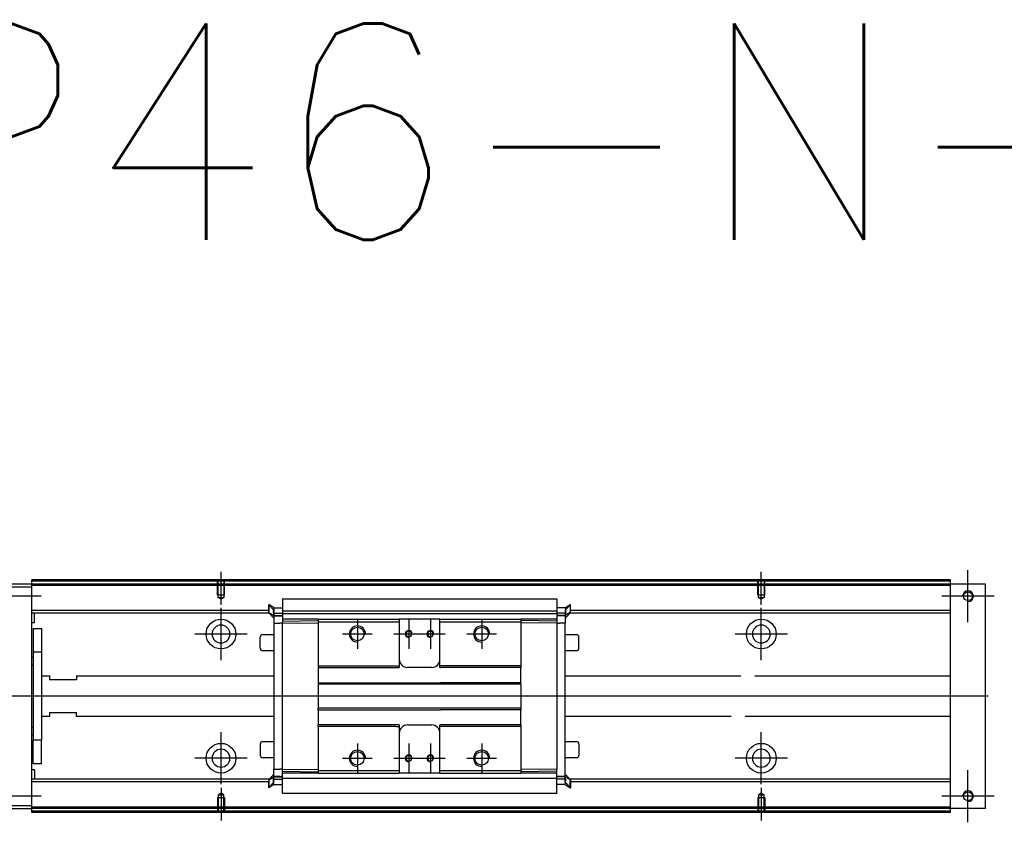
# Model space of a CAD drawing. Header units: millimetres. Extents: x -386 to 3135, y -1989 to 860.
# Tile 41 of 41: x 1624 to 1988, y -116 to 181. Entities that reach past the tile are written whole.
import ezdxf
from ezdxf.lldxf.tags import DXFTag

# ---------------------------------------------------------------- set-up
doc = ezdxf.new("R2010")
doc.units = ezdxf.units.MM
doc.layers.get('0').update_dxf_attribs({"linetype": 'CONTINUOUS'})
doc.styles.get("Standard").update_dxf_attribs({"font": 'txt.shx', "height": 0.5})
tags = doc.linetypes.add('DASHED', pattern=[25.72, 12.86, -12.86]).pattern_tags.tags
tags[6:7] = [DXFTag(74, 4), DXFTag(75, 0), DXFTag(340, '0'), DXFTag(46, 0.0), DXFTag(50, 0.0), DXFTag(44, 0.0), DXFTag(45, 0.0)]
tags[4:5] = [DXFTag(74, 4), DXFTag(75, 0), DXFTag(340, '0'), DXFTag(46, 0.0), DXFTag(50, 0.0), DXFTag(44, 0.0), DXFTag(45, 0.0)]

msp = doc.modelspace()

# ---------------------------------------------------------------- linework, layer by layer
at = {"ltscale": 0.2}
for p, q in [((1698.25, -35.69), (1698.25, -23.55)), ((1898.25, -35.69), (1898.25, -23.55)), ((1974.75, -42.2), (1974.75, -22.9)), ((1631.65, -32.55), (1612.35, -32.55)), ((1984.4, -32.55), (1965.1, -32.55)), ((1698.25, -56.2), (1698.25, -36.9)), ((1898.25, -56.2), (1898.25, -36.9)), ((1748.75, -41.05), (1748.75, -52.05)), ((1767.75, -41.05), (1767.75, -52.05)), ((1775.75, -41.05), (1775.75, -52.05)), ((1794.75, -41.05), (1794.75, -52.05)), ((1707.9, -46.55), (1688.6, -46.55)), ((1754.25, -46.55), (1743.25, -46.55)), ((1773.25, -46.55), (1762.25, -46.55)), ((1781.25, -46.55), (1770.25, -46.55)), ((1800.25, -46.55), (1789.25, -46.55)), ((1907.9, -46.55), (1888.6, -46.55)), ((1698.25, -102.14), (1698.25, -82.84)), ((1898.25, -102.14), (1898.25, -82.84)), ((1748.75, -87.05), (1748.75, -98.05)), ((1767.75, -87.05), (1767.75, -98.05)), ((1775.75, -87.05), (1775.75, -98.05)), ((1794.75, -87.05), (1794.75, -98.05)), ((1707.9, -92.49), (1688.6, -92.49)), ((1754.25, -92.55), (1743.25, -92.55)), ((1773.25, -92.55), (1762.25, -92.55)), ((1781.25, -92.55), (1770.25, -92.55)), ((1800.25, -92.55), (1789.25, -92.55)), ((1907.9, -92.49), (1888.6, -92.49)), ((1974.75, -116.2), (1974.75, -96.9)), ((1698.25, -103.4), (1698.25, -115.55)), ((1898.25, -103.4), (1898.25, -115.55)), ((1631.65, -106.55), (1612.35, -106.55)), ((1984.4, -106.55), (1965.1, -106.55))]:
    msp.add_line(p, q, dxfattribs=at)
at = {"linetype": 'Continuous'}
for p, q in [((1628.25, -28.05), (1615.25, -28.05)), ((1615.25, -29.05), (1628.25, -29.05)), ((1628.25, -27.05), (1628.25, -26.55)), ((1899.13, -27.05), (1628.25, -27.05)), ((1628.25, -28.05), (1628.25, -27.05)), ((1628.25, -29.05), (1628.25, -28.05)), ((1898.89, -28.05), (1628.25, -28.05)), ((1628.25, -110.05), (1628.25, -29.05)), ((1968.25, -28.05), (1898.89, -28.05)), ((1968.25, -27.05), (1899.13, -27.05)), ((1968.25, -27.05), (1968.25, -26.55)), ((1968.25, -28.05), (1968.25, -27.05)), ((1981.25, -28.05), (1968.25, -28.05)), ((1968.25, -111.05), (1968.25, -28.05)), ((1981.25, -111.05), (1981.25, -28.05)), ((1716, -35.67), (1715.9, -35.67)), ((1715.9, -38.21), (1715.9, -35.67)), ((1715.9, -35.77), (1717.8, -37.75)), ((1717.8, -36.82), (1716, -35.67)), ((1716, -35.67), (1716, -38.21)), ((1721, -33.59), (1822.5, -33.59)), ((1721, -33.63), (1721, -38.94)), ((1822.5, -33.63), (1822.5, -38.94)), ((1825.7, -36.82), (1827.5, -35.67)), ((1827.6, -35.77), (1825.7, -37.75)), ((1827.5, -35.67), (1827.6, -35.67)), ((1827.5, -35.67), (1827.5, -38.21)), ((1827.6, -38.21), (1827.6, -35.67)), ((1715.9, -37.87), (1628.25, -37.87)), ((1716.1, -38.87), (1628.25, -38.87)), ((1629.25, -42.19), (1629.25, -38.87)), ((1715.9, -38.57), (1715.9, -38.21)), ((1715.9, -38.57), (1716, -38.57)), ((1715.9, -38.67), (1715.9, -38.57)), ((1717.8, -40.64), (1715.9, -38.67)), ((1716, -38.57), (1716, -38.21)), ((1716, -38.57), (1717.8, -39.72)), ((1717.68, -38.87), (1720.99, -38.87)), ((1717.8, -36.82), (1721, -36.82)), ((1717.8, -38.81), (1717.8, -39.87)), ((1717.8, -39.72), (1721, -39.72)), ((1717.8, -39.87), (1717.8, -42.57)), ((1721, -38.02), (1822.5, -38.02)), ((1721, -39.07), (1721, -38.94)), ((1721, -39.07), (1721, -41.07)), ((1822.5, -39.07), (1721, -39.07)), ((1825.7, -36.82), (1822.5, -36.82)), ((1822.51, -37.87), (1822.5, -37.87)), ((1822.5, -39.07), (1822.5, -38.94)), ((1822.5, -39.07), (1822.5, -38.94)), ((1822.5, -39.07), (1822.5, -41.07)), ((1825.7, -39.72), (1822.5, -39.72)), ((1825.83, -38.87), (1822.51, -38.87)), ((1827.5, -38.57), (1825.7, -39.72)), ((1825.7, -40.64), (1827.6, -38.67)), ((1825.7, -38.81), (1825.7, -39.87)), ((1825.7, -39.87), (1825.7, -42.57)), ((1896.28, -38.87), (1827.41, -38.87)), ((1827.5, -38.57), (1827.5, -38.21)), ((1827.6, -38.57), (1827.5, -38.57)), ((1896.52, -37.87), (1827.6, -37.87)), ((1827.6, -38.57), (1827.6, -38.21)), ((1827.6, -38.67), (1827.6, -38.57)), ((1968.25, -38.86), (1896.28, -38.87)), ((1968.25, -37.86), (1896.52, -37.87)), ((1629.05, -42.39), (1628.25, -42.39)), ((1717.8, -42.57), (1720, -42.57)), ((1717.8, -42.57), (1717.8, -96.53)), ((1721, -42.57), (1720, -42.57)), ((1734.25, -41.07), (1721, -41.07)), ((1721, -41.07), (1721, -41.8)), ((1721, -41.8), (1734.25, -41.57)), ((1721, -41.8), (1721, -42.53)), ((1721, -42.53), (1734.25, -42.43)), ((1721, -96.57), (1721, -42.53)), ((1734.25, -41.07), (1734.25, -42.07)), ((1734.25, -42.07), (1734.25, -58.35)), ((1764, -41.07), (1764.25, -41.07)), ((1764, -42.07), (1764.25, -42.07)), ((1764.25, -41.07), (1764.25, -42.07)), ((1779.25, -41.07), (1764.25, -41.07)), ((1764.25, -42.07), (1764.25, -58.35)), ((1779.25, -41.07), (1809.25, -41.07)), ((1779.25, -42.07), (1779.25, -41.07)), ((1779.25, -42.07), (1809.25, -42.07)), ((1779.25, -58.35), (1779.25, -42.07)), ((1809.25, -41.07), (1809.25, -42.07)), ((1822.5, -41.07), (1809.25, -41.07)), ((1822.5, -41.8), (1809.25, -41.57)), ((1809.25, -42.07), (1809.25, -58.35)), ((1822.5, -42.53), (1809.25, -42.43)), ((1822.5, -41.07), (1822.5, -41.8)), ((1822.5, -41.8), (1822.5, -42.53)), ((1822.5, -42.53), (1822.5, -96.57)), ((1822.5, -42.57), (1823.5, -42.57)), ((1825.7, -42.57), (1823.5, -42.57)), ((1825.7, -99.38), (1825.7, -42.57)), ((1628.75, -44.55), (1631.75, -44.55)), ((1628.75, -44.55), (1628.75, -53.3)), ((1631.75, -44.55), (1631.75, -53.3)), ((1713.75, -46.77), (1717.8, -46.77)), ((1825.7, -46.77), (1829.75, -46.77)), ((1712.75, -51.77), (1712.75, -47.77)), ((1712.75, -47.77), (1712.75, -47.77)), ((1830.75, -51.77), (1830.75, -47.77)), ((1631.75, -53.3), (1628.75, -53.3)), ((1628.75, -53.3), (1628.75, -85.79)), ((1631.75, -53.3), (1631.75, -85.79)), ((1717.8, -52.77), (1713.75, -52.77)), ((1829.75, -52.77), (1825.7, -52.77)), ((1628.25, -55.14), (1628.75, -55.14)), ((1628.75, -58.14), (1628.25, -58.14)), ((1734.25, -58.35), (1763.14, -58.35)), ((1734.25, -58.35), (1734.25, -58.9)), ((1734.25, -58.9), (1764.25, -58.9)), ((1734.25, -58.9), (1734.25, -64.55)), ((1764.25, -58.35), (1764.25, -58.9)), ((1776.25, -58.9), (1767.25, -58.9)), ((1779.25, -58.9), (1779.25, -58.35)), ((1779.25, -58.9), (1779.5, -58.9)), ((1795.5, -58.9), (1779.5, -58.9)), ((1809.25, -58.9), (1795.5, -58.9)), ((1809.25, -58.35), (1809.25, -58.9)), ((1809.25, -64.55), (1809.25, -58.9)), ((1631.75, -62.05), (1634.75, -62.05)), ((1634.75, -62.05), (1634.75, -63.55)), ((1644.75, -63.55), (1634.75, -63.55)), ((1644.75, -62.05), (1717.81, -62.05)), ((1644.75, -62.05), (1644.75, -63.55)), ((1734.25, -64.55), (1779.5, -64.55)), ((1734.25, -64.55), (1734.25, -65.1)), ((1809.25, -65.1), (1734.25, -65.1)), ((1734.25, -65.1), (1734.25, -74)), ((1795.5, -64.55), (1779.5, -64.55)), ((1809.25, -64.55), (1795.5, -64.55)), ((1809.25, -65.1), (1809.25, -64.55)), ((1809.25, -65.1), (1809.25, -74)), ((1825.7, -62.05), (1890.7, -62.05)), ((1895.84, -62.05), (1968.25, -62.05)), ((1634.75, -75.55), (1644.75, -75.55)), ((1634.75, -75.55), (1634.75, -77.05)), ((1644.75, -77.05), (1644.75, -75.55)), ((1809.25, -74), (1734.25, -74)), ((1734.25, -74.55), (1734.25, -74)), ((1734.25, -74.55), (1779.5, -74.55)), ((1734.25, -74.55), (1734.25, -80.2)), ((1795.5, -74.55), (1779.5, -74.55)), ((1809.25, -74.55), (1795.5, -74.55)), ((1809.25, -74), (1809.25, -74.55)), ((1809.25, -80.2), (1809.25, -74.55)), ((1634.75, -77.05), (1631.75, -77.05)), ((1717.81, -77.05), (1644.75, -77.05)), ((1887.08, -77.05), (1825.7, -77.05)), ((1968.25, -77.05), (1892.23, -77.05)), ((1628.25, -80.95), (1628.75, -80.95)), ((1764.25, -80.2), (1734.25, -80.2)), ((1734.25, -80.75), (1734.25, -80.2)), ((1763.14, -80.75), (1734.25, -80.75)), ((1734.25, -80.75), (1734.25, -97.03)), ((1764.25, -80.2), (1764.25, -80.75)), ((1764.25, -80.75), (1764.25, -97.03)), ((1767.25, -80.2), (1776.25, -80.2)), ((1779.25, -80.75), (1779.25, -80.2)), ((1779.25, -97.03), (1779.25, -80.75)), ((1795.5, -80.2), (1779.5, -80.2)), ((1809.25, -80.2), (1795.5, -80.2)), ((1809.25, -80.2), (1809.25, -80.75)), ((1809.25, -80.75), (1809.25, -97.03)), ((1628.75, -83.95), (1628.25, -83.95)), ((1631.75, -85.79), (1628.75, -85.79)), ((1628.75, -94.55), (1628.75, -85.79)), ((1631.75, -94.55), (1631.75, -85.79)), ((1712.75, -87.32), (1712.75, -91.32)), ((1713.75, -86.32), (1717.8, -86.32)), ((1825.7, -86.32), (1829.75, -86.32)), ((1830.75, -87.32), (1830.75, -91.32)), ((1631.75, -94.55), (1628.75, -94.55)), ((1717.8, -92.32), (1713.75, -92.32)), ((1829.75, -92.32), (1825.7, -92.32)), ((1830.75, -91.32), (1830.75, -91.32)), ((1628.25, -96.7), (1629.05, -96.7)), ((1629.25, -96.9), (1629.25, -100.23)), ((1717.8, -99.23), (1717.8, -96.53)), ((1717.8, -96.53), (1720, -96.53)), ((1721, -96.53), (1720, -96.53)), ((1721, -97.3), (1721, -96.57)), ((1721, -96.57), (1734.25, -96.66)), ((1721, -97.3), (1734.25, -97.53)), ((1721, -98.03), (1721, -97.3)), ((1721, -100.03), (1721, -98.03)), ((1734.22, -98.03), (1721, -98.03)), ((1734.25, -97.03), (1734.25, -98.03)), ((1764, -97.03), (1764.25, -97.03)), ((1764, -98.03), (1764.25, -98.03)), ((1764.25, -97.03), (1764.25, -98.03)), ((1779.25, -98.03), (1764.25, -98.03)), ((1779.25, -97.03), (1809.25, -97.03)), ((1779.25, -98.03), (1779.25, -97.03)), ((1779.25, -98.03), (1809.25, -98.03)), ((1822.5, -96.57), (1809.25, -96.66)), ((1809.25, -97.03), (1809.25, -98.03)), ((1822.5, -97.3), (1809.25, -97.53)), ((1822.5, -98.03), (1809.25, -98.03)), ((1822.5, -98.03), (1822.5, -96.53)), ((1822.5, -100.03), (1822.5, -98.03)), ((1716.1, -100.23), (1628.25, -100.23)), ((1715.9, -101.23), (1628.25, -101.23)), ((1717.8, -98.45), (1715.9, -100.43)), ((1715.9, -100.43), (1715.9, -100.53)), ((1715.9, -100.53), (1715.9, -100.88)), ((1715.9, -100.53), (1716, -100.53)), ((1715.9, -100.88), (1715.9, -103.42)), ((1715.9, -103.32), (1717.8, -101.34)), ((1716, -100.53), (1717.8, -99.38)), ((1716, -100.53), (1716, -100.88)), ((1716, -103.42), (1716, -100.88)), ((1717.68, -100.23), (1720.99, -100.23)), ((1717.8, -100.28), (1717.8, -99.23)), ((1717.8, -99.38), (1721, -99.38)), ((1822.5, -100.03), (1721, -100.03)), ((1721, -105.46), (1721, -100.03)), ((1721, -100.03), (1721, -100.15)), ((1825.7, -99.38), (1822.5, -99.38)), ((1822.5, -100.03), (1822.5, -100.15)), ((1822.5, -100.03), (1822.5, -100.15)), ((1822.5, -105.46), (1822.5, -100.15)), ((1825.83, -100.23), (1822.51, -100.23)), ((1825.7, -98.45), (1827.6, -100.43)), ((1825.7, -100.28), (1825.7, -99.23)), ((1827.5, -100.53), (1825.7, -99.38)), ((1827.6, -103.32), (1825.7, -101.34)), ((1881.5, -100.23), (1827.41, -100.23)), ((1827.5, -100.53), (1827.5, -100.88)), ((1827.6, -100.53), (1827.5, -100.53)), ((1827.5, -103.42), (1827.5, -100.88)), ((1827.6, -100.43), (1827.6, -100.53)), ((1827.6, -100.53), (1827.6, -100.88)), ((1827.6, -100.88), (1827.6, -103.42)), ((1881.26, -101.23), (1827.6, -101.23)), ((1968.25, -101.23), (1881.26, -101.23)), ((1968.25, -100.23), (1881.5, -100.23)), ((1716, -103.42), (1715.9, -103.42)), ((1717.8, -102.27), (1716, -103.42)), ((1717.8, -102.27), (1721, -102.27)), ((1822.5, -105.5), (1721, -105.5)), ((1825.7, -102.27), (1822.5, -102.27)), ((1825.7, -102.27), (1827.5, -103.42)), ((1827.5, -103.42), (1827.6, -103.42)), ((1628.25, -110.05), (1615.25, -110.05)), ((1615.25, -111.05), (1628.25, -111.05)), ((1628.25, -111.05), (1628.25, -110.05)), ((1878.89, -111.05), (1628.25, -111.05)), ((1628.25, -112.05), (1628.25, -111.05)), ((1878.65, -112.05), (1628.25, -112.05)), ((1628.25, -112.55), (1628.25, -112.05)), ((1968.25, -112.05), (1878.65, -112.05)), ((1968.25, -111.05), (1878.89, -111.05)), ((1981.25, -111.05), (1968.25, -111.05)), ((1968.25, -112.05), (1968.25, -111.05)), ((1968.25, -112.55), (1968.25, -112.05))]:
    msp.add_line(p, q, dxfattribs=at)
at = {"linetype": 'DASHED'}
for p, q in [((1968.25, -28.55), (1628.25, -28.55)), ((1721, -33.63), (1721, -33.59)), ((1822.5, -33.63), (1822.5, -33.59)), ((1720, -39.87), (1717.8, -39.87)), ((1721, -39.87), (1720.5, -39.87)), ((1721, -40.37), (1721, -40.37)), ((1822.5, -40.37), (1822.5, -40.37)), ((1734.22, -49.75), (1734.25, -49.75)), ((1720, -99.23), (1717.8, -99.23)), ((1721, -99.23), (1720.5, -99.23)), ((1721, -98.73), (1721, -98.73)), ((1822.5, -98.73), (1822.5, -98.73)), ((1822.5, -99.23), (1823, -99.23)), ((1721, -105.46), (1721, -105.5)), ((1822.5, -105.46), (1822.5, -105.5)), ((1879.01, -110.55), (1628.25, -110.55)), ((1968.25, -110.55), (1879.01, -110.55))]:
    msp.add_line(p, q, dxfattribs=at)
at = {"linetype": 'DASHED', "ltscale": 0.1}
for p, q in [((1696.95, -32.05), (1696.95, -27.05)), ((1697.18, -33.04), (1697.18, -27.05)), ((1699.33, -27.05), (1699.33, -33.04)), ((1699.55, -32.05), (1699.55, -27.05)), ((1896.95, -32.05), (1896.95, -27.05)), ((1897.18, -33.04), (1897.18, -27.05)), ((1899.33, -27.05), (1899.33, -33.04)), ((1899.55, -32.05), (1899.55, -27.05)), ((1696.95, -32.05), (1699.55, -32.05)), ((1896.95, -32.05), (1899.55, -32.05)), ((1698.25, -33.69), (1697.18, -33.04)), ((1697.18, -33.04), (1699.33, -33.04)), ((1699.33, -33.04), (1698.25, -33.69)), ((1898.25, -33.69), (1897.18, -33.04)), ((1897.18, -33.04), (1899.33, -33.04)), ((1899.33, -33.04), (1898.25, -33.69)), ((1698.25, -105.4), (1697.18, -106.05)), ((1699.33, -106.05), (1698.25, -105.4)), ((1898.25, -105.4), (1897.18, -106.05)), ((1899.33, -106.05), (1898.25, -105.4)), ((1696.95, -107.05), (1699.55, -107.05)), ((1696.95, -107.05), (1696.95, -112.05)), ((1697.18, -106.05), (1697.18, -112.05)), ((1697.18, -106.05), (1699.33, -106.05)), ((1699.33, -112.05), (1699.33, -106.05)), ((1699.55, -107.05), (1699.55, -112.05)), ((1896.95, -107.05), (1899.55, -107.05)), ((1896.95, -107.05), (1896.95, -112.05)), ((1897.18, -106.05), (1897.18, -112.05)), ((1897.18, -106.05), (1899.33, -106.05)), ((1899.33, -112.05), (1899.33, -106.05)), ((1899.55, -107.05), (1899.55, -112.05))]:
    msp.add_line(p, q, dxfattribs=at)
msp.add_line((1982.25, -69.59), (1540.25, -69.55))
at = {"linetype": 'Continuous'}
for centre, radius in [((1974.75, -32.55), 1.65), ((1698.25, -46.55), 5.5), ((1898.25, -46.55), 5.5), ((1748.75, -46.55), 2.5), ((1794.75, -46.55), 2.5), ((1698.25, -92.49), 5.5), ((1898.25, -92.49), 5.5), ((1748.75, -92.55), 2.5), ((1794.75, -92.55), 2.5), ((1974.75, -106.55), 1.65)]:
    msp.add_circle(centre, radius, dxfattribs=at)
at = {"linetype": 'Continuous', "extrusion": (0, 0, -1)}
for centre, radius in [((-1698.25, -46.55), 3.3), ((-1898.25, -46.55), 3.3), ((-1767.75, -46.55), 1.05), ((-1775.75, -46.55), 1.05), ((-1767.75, -92.55), 1.05), ((-1775.75, -92.55), 1.05)]:
    msp.add_circle(centre, radius, dxfattribs=at)
at = {"linetype": 'Continuous', "extrusion": (-1e-16, 0, -1)}
for centre in [(-1698.25, -92.49), (-1898.25, -92.49)]:
    msp.add_circle(centre, 3.3, dxfattribs=at)
for centre, radius, start, end in [((1974.75, -32.55), 2, 270, 180), ((1748.75, -46.55), 3, 0, 270), ((1794.75, -46.55), 3, 0, 270), ((1767.75, -46.55), 1.3, 0, 270), ((1775.75, -46.55), 1.3, 0, 270), ((1748.75, -92.55), 3, 0, 270), ((1794.75, -92.55), 3, 0, 270), ((1767.75, -92.55), 1.3, 0, 270), ((1775.75, -92.55), 1.3, 0, 270), ((1974.75, -106.55), 2, 270, 180)]:
    msp.add_arc(centre, radius, start, end)
at = {"linetype": 'Continuous'}
for centre, radius, start, end in [((1629.05, -42.19), 0.2, 270, 0), ((1713.75, -47.77), 1, 90, 180), ((1829.75, -47.77), 1, 0, 90), ((1713.75, -51.77), 1, 180, 270), ((1829.75, -51.77), 1, 270, 0), ((1767.25, -55.9), 3, 180, 270), ((1776.25, -55.9), 3, 270, 360), ((1767.25, -83.2), 3, 90, 180), ((1776.25, -83.2), 3, 0, 90), ((1713.75, -87.32), 1, 90, 180), ((1829.75, -87.32), 1, 0, 90), ((1713.75, -91.32), 1, 180, 270), ((1829.75, -91.32), 1, 270, 0), ((1629.05, -96.9), 0.2, 0, 90)]:
    msp.add_arc(centre, radius, start, end, dxfattribs=at)
for points, degree in [([(1899.25, -26.55), (1628.25, -26.55)], 1), ([(1968.25, -26.55), (1899.25, -26.55)], 1), ([(1717.64, -38.51), (1717.66, -38.33), (1717.67, -38.16), (1717.69, -38)], 3), ([(1717.64, -38.65), (1717.66, -38.73), (1717.67, -38.8), (1717.68, -38.87)], 3), ([(1717.8, -39.87), (1718.8, -39.87)], 1), ([(1718.8, -39.87), (1721, -39.87)], 1), ([(1825.7, -39.87), (1822.5, -39.87)], 1), ([(1825.86, -38.51), (1825.85, -38.33), (1825.83, -38.16), (1825.81, -38)], 3), ([(1825.86, -38.65), (1825.85, -38.73), (1825.83, -38.8), (1825.82, -38.87)], 3), ([(1734.25, -41.07), (1764, -41.07)], 1), ([(1734.25, -42.07), (1764, -42.07)], 1), ([(1763.14, -58.35), (1764.14, -58.35)], 1), ([(1764.25, -58.35), (1764.14, -58.35)], 1), ([(1779.25, -58.35), (1779.5, -58.35)], 1), ([(1795.5, -58.35), (1779.5, -58.35)], 1), ([(1809.25, -58.35), (1795.5, -58.35)], 1), ([(1763.14, -80.75), (1764.14, -80.75)], 1), ([(1764.25, -80.75), (1764.14, -80.75)], 1), ([(1779.25, -80.2), (1779.5, -80.2)], 1), ([(1779.25, -80.75), (1779.5, -80.75)], 1), ([(1795.5, -80.75), (1779.5, -80.75)], 1), ([(1809.25, -80.75), (1795.5, -80.75)], 1), ([(1734.25, -97.03), (1748, -97.03)], 1), ([(1734.25, -98.03), (1748, -98.03)], 1), ([(1748, -97.03), (1749, -97.03)], 1), ([(1748, -98.03), (1749, -98.03)], 1), ([(1749, -97.03), (1764, -97.03)], 1), ([(1749, -98.03), (1764, -98.03)], 1), ([(1717.64, -100.58), (1717.66, -100.76), (1717.67, -100.93), (1717.69, -101.09)], 3), ([(1717.65, -100.44), (1717.66, -100.37), (1717.67, -100.29), (1717.68, -100.22)], 3), ([(1717.8, -99.23), (1718.8, -99.23)], 1), ([(1718.8, -99.23), (1721, -99.23)], 1), ([(1825.7, -99.23), (1822.5, -99.23)], 1), ([(1825.86, -100.44), (1825.85, -100.37), (1825.83, -100.29), (1825.82, -100.22)], 3), ([(1878.53, -112.55), (1628.25, -112.55)], 1), ([(1968.25, -112.55), (1878.53, -112.55)], 1)]:
    msp.add_open_spline(points, degree=degree, dxfattribs=at)
for points, knots in [([(1717.8, -36.82), (1717.81, -36.84), (1717.81, -36.91), (1717.79, -37.13), (1717.77, -37.29), (1717.73, -37.67), (1717.7, -37.9), (1717.66, -38.27), (1717.65, -38.39), (1717.64, -38.51)], [0, 0, 0, 0, 0.287722, 0.287722, 0.57524, 0.57524, 0.866218, 0.866218, 1, 1, 1, 1]), ([(1717.64, -38.65), (1717.64, -38.63), (1717.64, -38.61), (1717.64, -38.56), (1717.64, -38.54), (1717.64, -38.51)], [0, 0, 0, 0, 0.477374, 0.477374, 1, 1, 1, 1]), ([(1717.68, -38.87), (1717.69, -38.95), (1717.7, -39.03), (1717.73, -39.24), (1717.75, -39.36), (1717.78, -39.55), (1717.79, -39.62), (1717.8, -39.7), (1717.8, -39.72), (1717.8, -39.72)], [0, 0, 0, 0, 0.160093, 0.160093, 0.46629, 0.46629, 0.769268, 0.769268, 1, 1, 1, 1]), ([(1825.7, -36.82), (1825.69, -36.84), (1825.69, -36.91), (1825.71, -37.13), (1825.73, -37.29), (1825.78, -37.67), (1825.8, -37.9), (1825.84, -38.27), (1825.85, -38.39), (1825.86, -38.51)], [0, 0, 0, 0, 0.287722, 0.287722, 0.57524, 0.57524, 0.866218, 0.866218, 1, 1, 1, 1]), ([(1825.82, -38.87), (1825.81, -38.95), (1825.8, -39.03), (1825.77, -39.24), (1825.75, -39.36), (1825.72, -39.55), (1825.71, -39.62), (1825.7, -39.7), (1825.7, -39.72), (1825.7, -39.72)], [0, 0, 0, 0, 0.160093, 0.160093, 0.46629, 0.46629, 0.769268, 0.769268, 1, 1, 1, 1]), ([(1825.86, -38.65), (1825.86, -38.63), (1825.86, -38.61), (1825.86, -38.56), (1825.86, -38.54), (1825.86, -38.51)], [0, 0, 0, 0, 0.477374, 0.477374, 1, 1, 1, 1]), ([(1717.65, -100.44), (1717.64, -100.46), (1717.64, -100.49), (1717.64, -100.53), (1717.64, -100.56), (1717.64, -100.58)], [0, 0, 0, 0, 0.477374, 0.477374, 1, 1, 1, 1]), ([(1717.8, -102.27), (1717.81, -102.25), (1717.81, -102.18), (1717.79, -101.96), (1717.77, -101.8), (1717.73, -101.42), (1717.7, -101.19), (1717.66, -100.82), (1717.65, -100.7), (1717.64, -100.58)], [0, 0, 0, 0, 0.287722, 0.287722, 0.57524, 0.57524, 0.866218, 0.866218, 1, 1, 1, 1]), ([(1717.68, -100.22), (1717.69, -100.14), (1717.7, -100.06), (1717.73, -99.85), (1717.75, -99.73), (1717.78, -99.54), (1717.79, -99.47), (1717.8, -99.39), (1717.8, -99.38), (1717.8, -99.38)], [0, 0, 0, 0, 0.160093, 0.160093, 0.46629, 0.46629, 0.769268, 0.769268, 1, 1, 1, 1]), ([(1825.7, -102.27), (1825.69, -102.25), (1825.69, -102.18), (1825.71, -101.96), (1825.73, -101.8), (1825.78, -101.42), (1825.8, -101.19), (1825.84, -100.82), (1825.85, -100.7), (1825.86, -100.58)], [0, 0, 0, 0, 0.287722, 0.287722, 0.57524, 0.57524, 0.866218, 0.866218, 1, 1, 1, 1]), ([(1825.82, -100.22), (1825.81, -100.14), (1825.8, -100.06), (1825.77, -99.85), (1825.75, -99.73), (1825.72, -99.54), (1825.71, -99.47), (1825.7, -99.39), (1825.7, -99.38), (1825.7, -99.38)], [0, 0, 0, 0, 0.160093, 0.160093, 0.46629, 0.46629, 0.769268, 0.769268, 1, 1, 1, 1]), ([(1825.86, -100.44), (1825.86, -100.46), (1825.86, -100.49), (1825.86, -100.53), (1825.86, -100.56), (1825.86, -100.58)], [0, 0, 0, 0, 0.477374, 0.477374, 1, 1, 1, 1])]:
    msp.add_open_spline(points, degree=3, knots=knots, dxfattribs=at)
for points in [[(1717.8, -37.75), (1717.8, -37.8), (1717.8, -38.81)], [(1825.7, -37.75), (1825.7, -37.8), (1825.7, -38.81)], [(1717.8, -101.34), (1717.8, -101.29), (1717.8, -100.28)], [(1825.7, -101.34), (1825.7, -101.29), (1825.7, -100.28)]]:
    msp.add_rational_spline(points, [1, 0.817576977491, 1], degree=2, dxfattribs=at)

# ---------------------------------------------------------------- texts
at = {"insert": (1504.16, 179.29), "char_height": 80, "attachment_point": 1}
msp.add_mtext('KP46-N-D', dxfattribs=at)

doc.saveas('drawing.dxf')
